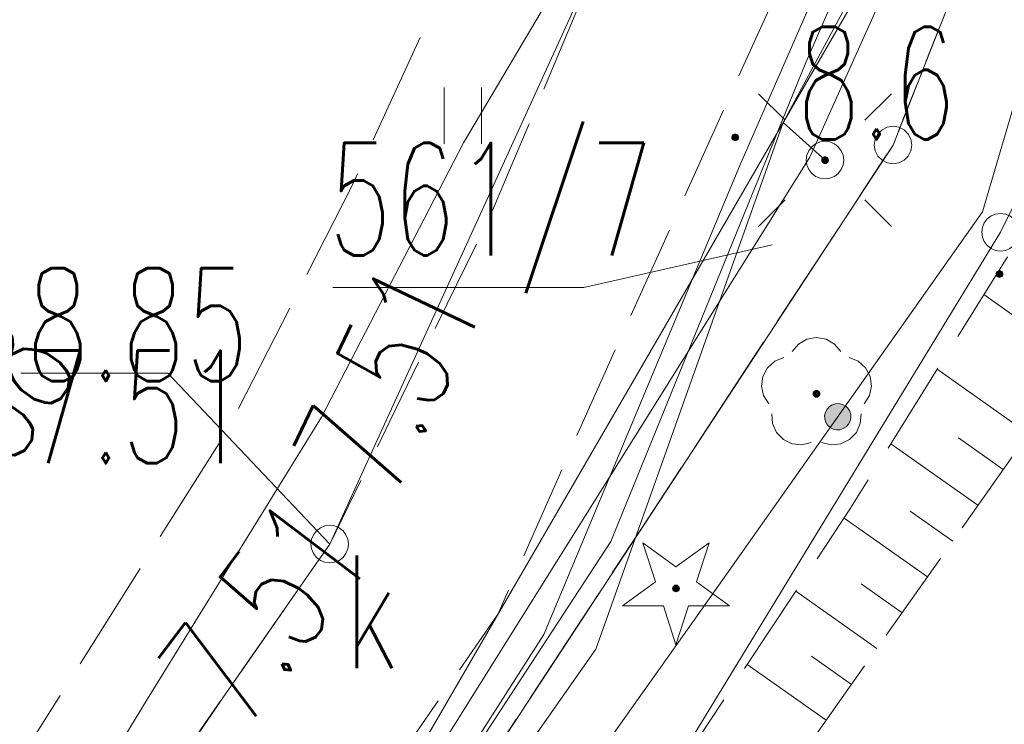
# Model space of a CAD drawing. Header units: millimetres. Extents: x -367306 to 168495, y -187323 to 82034.
# Tile 57 of 170: x 47214 to 60323, y -146191 to -136815. Entities that reach past the tile are written whole.
import ezdxf

# ---------------------------------------------------------------- set-up
doc = ezdxf.new("R2010")
doc.units = ezdxf.units.MM
doc.header["$MEASUREMENT"] = 0
for name, pattern in [('L_0_03', [1000, 500, -500]), ('L_0_05', [1750, 1250, -500]), ('L_0_06', [2000, 1500, -500])]:
    doc.linetypes.add(name, pattern=pattern)
for name, color, linetype, lineweight in [('Nowe_EGDE_Nr_pióra__8', 7, 'Continuous', 13), ('Nowe_EGDE_Nr_pióra__9', 7, 'Continuous', 13), ('Nowe_EGDE_O_Nr_pióra__8', 7, 'Continuous', 13), ('Nowe_EGDE_O_Nr_pióra__9', 7, 'Continuous', 13), ('Nowe_EGKK_Nr_pióra__8', 7, 'Continuous', 13), ('Nowe_EGKK_Nr_pióra__9', 7, 'Continuous', 13), ('Nowe_EGPG_Nr_pióra__8', 7, 'Continuous', 13), ('Nowe_EGPG_Nr_pióra__9', 7, 'Continuous', 13), ('Nowe_EGUG_Nr_pióra__8', 7, 'Continuous', 13), ('Nowe_EGUG_Nr_pióra__9', 7, 'Continuous', 13), ('Nowe_GUPPRZ_O_Nr_pióra__8', 7, 'Continuous', 13), ('Nowe_GUPPRZ_O_Nr_pióra__9', 7, 'Continuous', 13), ('Nowe_OTKC_Nr_pióra__8', 7, 'Continuous', 13), ('Nowe_OTKC_Nr_pióra__9', 7, 'Continuous', 13), ('Nowe_OTKJ_Nr_pióra__8', 7, 'Continuous', 13), ('Nowe_OTKJ_Nr_pióra__9', 7, 'Continuous', 13), ('Nowe_OTOO_Nr_pióra__7', 7, 'Continuous', 13), ('Nowe_OTOO_Nr_pióra__8', 7, 'Continuous', 13), ('Nowe_OTOO_Nr_pióra__9', 7, 'Continuous', 13), ('Nowe_OTRK_Nr_pióra__8', 7, 'Continuous', 13), ('Nowe_OTRK_Nr_pióra__9', 7, 'Continuous', 13), ('Nowe_OTRN_Nr_pióra__7', 7, 'Continuous', 13), ('Nowe_OTRN_Nr_pióra__8', 7, 'Continuous', 13), ('Nowe_OTRN_Nr_pióra__9', 7, 'Continuous', 13), ('Nowe_OTRN_O_Nr_pióra__8', 7, 'Continuous', 13), ('Nowe_OTRS_O_Nr_pióra__8', 7, 'Continuous', 13), ('Nowe_OTZG_Nr_pióra__8', 7, 'Continuous', 13), ('Nowe_OTZG_Nr_pióra__9', 7, 'Continuous', 13), ('Nowe_OTZL_Nr_pióra__8', 7, 'Continuous', 13), ('Nowe_OTZL_Nr_pióra__9', 7, 'Continuous', 13), ('Nowe_OTZT_Nr_pióra__8', 7, 'Continuous', 13), ('Nowe_OTZT_Nr_pióra__9', 7, 'Continuous', 13), ('Nowe_SUEO_Nr_pióra__7', 7, 'Continuous', 13), ('Nowe_SUEO_Nr_pióra__8', 7, 'Continuous', 13), ('Nowe_SUEO_Nr_pióra__9', 7, 'Continuous', 13), ('Nowe_SUEP_Nr_pióra__8', 7, 'Continuous', 13), ('Nowe_SUEP_Nr_pióra__9', 7, 'Continuous', 13), ('Nowe_SUKP_Nr_pióra__8', 7, 'Continuous', 13), ('Nowe_SUKP_Nr_pióra__9', 7, 'Continuous', 13), ('Nowe_SUKS_Nr_pióra__8', 7, 'Continuous', 13), ('Nowe_SUKS_Nr_pióra__9', 7, 'Continuous', 13), ('Nowe_SUKS_O_Nr_pióra__8', 7, 'Continuous', 13), ('Nowe_SUTP_Nr_pióra__8', 7, 'Continuous', 13), ('Nowe_SUTP_Nr_pióra__9', 7, 'Continuous', 13), ('Nowe_SUWP_Nr_pióra__8', 7, 'Continuous', 13), ('Nowe_SUWP_Nr_pióra__9', 7, 'Continuous', 13)]:
    doc.layers.add(name, color=color, linetype=linetype, lineweight=lineweight)
doc.layers.add('Nowe_OTZG_Nr_pióra__94', color=7, linetype='Continuous', lineweight=13, true_color=0xe4ad2c)
doc.layers.add('Nowe_OTZL_Nr_pióra__94', color=7, linetype='Continuous', lineweight=13, true_color=0xe4ad2c)
doc.styles.add('STYL_AUTOMATYCZNY_3', font='Simplex.shx')

msp = doc.modelspace()

# ---------------------------------------------------------------- hatches: boundary and pattern name
at = {"layer": 'Nowe_OTOO_Nr_pióra__7', "linetype": 'Continuous', "lineweight": 13}
msp.add_hatch(color=7, dxfattribs=at).paths.add_polyline_path([(58206.1, -141955.1), (58165.7, -141933.8), (58121.1, -141923.7), (58075.5, -141925.5), (58031.8, -141939.1), (57993.2, -141963.4), (57962.2, -141997), (57940.9, -142037.4), (57930.8, -142082), (57932.6, -142127.6), (57946.1, -142171.2), (57970.5, -142209.9), (58004.1, -142240.9), (58044.5, -142262.2), (58089, -142272.3), (58134.7, -142270.5), (58178.3, -142256.9), (58217, -142232.6), (58248, -142199), (58269.3, -142158.6), (58279.3, -142114), (58277.6, -142068.4), (58264, -142024.8), (58239.6, -141986.1)])
msp.add_hatch(color=7, dxfattribs=at).paths.add_polyline_path([(58206.1, -141955.1), (58165.7, -141933.8), (58121.1, -141923.7), (58075.5, -141925.5), (58031.8, -141939.1), (57993.2, -141963.4), (57962.2, -141997), (57940.9, -142037.4), (57930.8, -142082), (57932.6, -142127.6), (57946.1, -142171.2), (57970.5, -142209.9), (58004.1, -142240.9), (58044.5, -142262.2), (58089, -142272.3), (58134.7, -142270.5), (58178.3, -142256.9), (58217, -142232.6), (58248, -142199), (58269.3, -142158.6), (58279.3, -142114), (58277.6, -142068.4), (58264, -142024.8), (58239.6, -141986.1)])
at = {"layer": 'Nowe_OTRN_Nr_pióra__7', "linetype": 'Continuous', "lineweight": 13}
for points in [[(56694.6, -138380.7), (56696.1, -138392.4), (56700.6, -138403.2), (56707.8, -138412.6), (56717.1, -138419.7), (56728, -138424.2), (56739.6, -138425.7), (56751.3, -138424.2), (56762.1, -138419.7), (56771.4, -138412.6), (56778.6, -138403.2), (56783.1, -138392.4), (56784.6, -138380.7), (56783.1, -138369.1), (56778.6, -138358.2), (56771.4, -138348.9), (56762.1, -138341.8), (56751.3, -138337.3), (56739.6, -138335.7), (56728, -138337.3), (56717.1, -138341.8), (56707.8, -138348.9), (56700.6, -138358.2), (56696.1, -138369.1)], [(60214, -140199.3), (60215.5, -140210.9), (60220, -140221.8), (60227.2, -140231.1), (60236.5, -140238.2), (60247.3, -140242.7), (60259, -140244.3), (60270.6, -140242.7), (60281.5, -140238.2), (60290.8, -140231.1), (60297.9, -140221.8), (60302.4, -140210.9), (60304, -140199.3), (60302.4, -140187.6), (60297.9, -140176.8), (60290.8, -140167.4), (60281.5, -140160.3), (60270.6, -140155.8), (60259, -140154.3), (60247.3, -140155.8), (60236.5, -140160.3), (60227.2, -140167.4), (60220, -140176.8), (60215.5, -140187.6)]]:
    msp.add_hatch(color=7, dxfattribs=at).paths.add_polyline_path(points)
at = {"layer": 'Nowe_OTZG_Nr_pióra__94', "linetype": 'Continuous', "lineweight": 13, "true_color": 0xe4ad2c}
msp.add_hatch(color=42, dxfattribs=at).paths.add_polyline_path([(55951.6, -144428), (55965.5, -144425.8), (55978.1, -144419.4), (55988, -144409.5), (55994.4, -144396.9), (55996.6, -144383), (55994.4, -144369.1), (55988, -144356.6), (55978.1, -144346.6), (55965.5, -144340.2), (55951.6, -144338), (55937.7, -144340.2), (55925.2, -144346.6), (55915.2, -144356.6), (55908.8, -144369.1), (55906.6, -144383), (55908.8, -144396.9), (55915.2, -144409.5), (55925.2, -144419.4), (55937.7, -144425.8)])
at = {"layer": 'Nowe_OTZL_Nr_pióra__94', "linetype": 'Continuous', "lineweight": 13, "true_color": 0xe4ad2c}
msp.add_hatch(color=42, dxfattribs=at).paths.add_polyline_path([(57821.6, -141838), (57835.5, -141835.8), (57848.1, -141829.4), (57858, -141819.5), (57864.4, -141806.9), (57866.6, -141793), (57864.4, -141779.1), (57858, -141766.6), (57848.1, -141756.6), (57835.5, -141750.2), (57821.6, -141748), (57807.7, -141750.2), (57795.2, -141756.6), (57785.2, -141766.6), (57778.8, -141779.1), (57776.6, -141793), (57778.8, -141806.9), (57785.2, -141819.5), (57795.2, -141829.4), (57807.7, -141835.8)])
at = {"layer": 'Nowe_SUEO_Nr_pióra__7', "linetype": 'Continuous', "lineweight": 13}
msp.add_hatch(color=7, dxfattribs=at).paths.add_polyline_path([(57934.8, -138638.2), (57922.4, -138640.3), (57911.4, -138645.4), (57901.1, -138654.6), (57894.6, -138665.3), (57891.4, -138676.7), (57891.3, -138689.1), (57894, -138699.7), (57899, -138709), (57906.3, -138717.1), (57915.4, -138723.3), (57926.1, -138727.1), (57937.9, -138728.2), (57949.7, -138726), (57960.7, -138720.7), (57969.3, -138713.3), (57976.4, -138702.7), (57980.2, -138691), (57980.9, -138682.1), (57979, -138670.3), (57974, -138659.3), (57966, -138649.7), (57957.2, -138643.6), (57947.8, -138639.8)])

# ---------------------------------------------------------------- linework, layer by layer
at = {"layer": 'Nowe_EGDE_Nr_pióra__8', "color": 7, "linetype": 'Continuous', "lineweight": 13}
msp.add_line((58841.6, -138483), (58841.7, -138483), dxfattribs=at)
msp.add_line((58841.6, -138483), (58841.7, -138483), dxfattribs=at)
at = {"layer": 'Nowe_EGDE_Nr_pióra__9', "color": 7, "linetype": 'Continuous', "lineweight": 13, "flags": 128}
for points in [[(77721.6, -12313), (70921.6, -40873), (55981.6, -97123), (43551.6, -131243), (31321.6, -148073), (19561.6, -164263), (7973.4, -180602.1), (26296.8, -183770.5), (44701.6, -160023), (62321.6, -129663), (70431.6, -103153), (75611.6, -82253)], [(62321.6, -129663), (58841.6, -138483)], [(58841.6, -138483), (44701.6, -160023)]]:
    msp.add_lwpolyline(points, dxfattribs=at)
msp.add_lwpolyline([(44701.6, -160023), (58841.6, -138483), (62321.6, -129663)], close=True, dxfattribs=at)
at = {"layer": 'Nowe_EGDE_O_Nr_pióra__8', "color": 7, "linetype": 'Continuous', "lineweight": 13}
for p, q in [((57231.6, -139812.7), (57231.7, -139812.7)), ((51384.4, -140379.6), (51384.5, -140379.6)), ((54724.4, -140379.6), (54724.5, -140379.6))]:
    msp.add_line(p, q, dxfattribs=at)
at = {"layer": 'Nowe_EGDE_O_Nr_pióra__9', "color": 7, "linetype": 'Continuous', "lineweight": 13, "flags": 128}
msp.add_lwpolyline([(57231.6, -139812.7), (54724.4, -140379.6), (51384.4, -140379.6)], dxfattribs=at)
at = {"layer": 'Nowe_EGKK_Nr_pióra__8', "color": 7, "linetype": 'Continuous', "lineweight": 13}
msp.add_line((58841.6, -138483), (58841.7, -138483), dxfattribs=at)
at = {"layer": 'Nowe_EGKK_Nr_pióra__9', "color": 7, "linetype": 'L_0_06', "lineweight": 13, "flags": 128}
msp.add_lwpolyline([(52511.6, -174923), (50671.6, -166353), (54331.6, -162483), (64511.6, -162103), (84903, -159203.5), (88211.6, -148933), (97734.1, -113783.7), (95031.6, -113133), (83261.6, -152653), (80731.6, -152183), (88313.3, -123174.4), (66349.4, -116497.1), (62321.6, -129663), (58841.6, -138483), (44701.6, -160023), (40791.3, -165068.4)], close=True, dxfattribs=at)
at = {"layer": 'Nowe_EGPG_Nr_pióra__8', "color": 7, "linetype": 'Continuous', "lineweight": 13}
for p, q in [((58694.7, -138280.8), (58694.7, -138280.8)), ((58764.4, -138245.3), (58764.4, -138245.3)), ((58841.6, -138233), (58841.7, -138233)), ((58918.9, -138245.3), (58918.9, -138245.3)), ((58988.6, -138280.8), (58988.6, -138280.8)), ((58603.9, -138405.8), (58603.9, -138405.8)), ((58639.4, -138336.1), (58639.4, -138336.1)), ((59043.9, -138336.1), (59043.9, -138336.1)), ((59079.4, -138405.8), (59079.4, -138405.8)), ((58591.6, -138483), (58591.7, -138483)), ((59091.6, -138483), (59091.7, -138483)), ((58603.9, -138560.3), (58603.9, -138560.3)), ((58639.4, -138630), (58639.4, -138630)), ((58694.7, -138685.3), (58694.7, -138685.3)), ((58988.6, -138685.3), (58988.6, -138685.3)), ((59043.9, -138630), (59043.9, -138630)), ((59079.4, -138560.3), (59079.4, -138560.3)), ((58764.4, -138720.8), (58764.4, -138720.8)), ((58841.6, -138733), (58841.7, -138733)), ((58918.9, -138720.8), (58918.9, -138720.8))]:
    msp.add_line(p, q, dxfattribs=at)
at = {"layer": 'Nowe_EGPG_Nr_pióra__9', "color": 7, "linetype": 'Continuous', "lineweight": 13, "flags": 128}
msp.add_lwpolyline([(58841.6, -138233), (58918.9, -138245.3), (58988.6, -138280.8), (59043.9, -138336.1), (59079.4, -138405.8), (59091.6, -138483), (59079.4, -138560.3), (59043.9, -138630), (58988.6, -138685.3), (58918.9, -138720.8), (58841.6, -138733), (58764.4, -138720.8), (58694.7, -138685.3), (58639.4, -138630), (58603.9, -138560.3), (58591.6, -138483), (58603.9, -138405.8), (58639.4, -138336.1), (58694.7, -138280.8), (58764.4, -138245.3)], close=True, dxfattribs=at)
at = {"layer": 'Nowe_EGUG_Nr_pióra__8', "color": 7, "linetype": 'Continuous', "lineweight": 13}
msp.add_line((58841.6, -138483), (58841.7, -138483), dxfattribs=at)
msp.add_line((58841.6, -138483), (58841.7, -138483), dxfattribs=at)
at = {"layer": 'Nowe_EGUG_Nr_pióra__9', "color": 7, "linetype": 'L_0_03', "lineweight": 13, "flags": 128}
for points in [[(26296.8, -183770.5), (29734.3, -179335.1), (40791.3, -165068.4), (44701.6, -160023), (58841.6, -138483), (62321.6, -129663), (66349.4, -116497.1), (70431.6, -103153), (75611.6, -82253), (77011.8, -79633.1), (78213.7, -77384.1), (78871.6, -76153), (79381.6, -73863), (80541.6, -68573), (84031.6, -52933), (88551.6, -30943), (83581.6, -29593), (82851.6, -26523), (83531.6, -22883), (87021.6, -12263), (87781.6, -9943), (92201.6, 2177), (95191.6, 10357), (105121.6, 30727), (70471.6, 39997), (75171.6, 3647), (76491.6, -4103), (77721.6, -12313), (70921.6, -40873), (55981.6, -97123), (55719.6, -97842.3), (43551.6, -131243), (31321.6, -148073), (25687.3, -155829.8), (19561.6, -164263), (7973.4, -180602.1)], [(52511.6, -174923), (50671.6, -166353), (54331.6, -162483), (64511.6, -162103), (84903, -159203.5), (88211.6, -148933), (97734.1, -113783.7), (95031.6, -113133), (83261.6, -152653), (80731.6, -152183), (88313.3, -123174.4), (66349.4, -116497.1), (62321.6, -129663), (58841.6, -138483), (44701.6, -160023), (40791.3, -165068.4)]]:
    msp.add_lwpolyline(points, close=True, dxfattribs=at)
at = {"layer": 'Nowe_GUPPRZ_O_Nr_pióra__8', "color": 7, "linetype": 'Continuous', "lineweight": 13}
for p, q in [((47227.4, -141517.5), (47227.4, -141517.5)), ((49187.4, -141517.5), (49187.4, -141517.5)), ((51341.6, -143793), (51341.7, -143793))]:
    msp.add_line(p, q, dxfattribs=at)
at = {"layer": 'Nowe_GUPPRZ_O_Nr_pióra__9', "color": 7, "linetype": 'Continuous', "lineweight": 13, "flags": 128}
msp.add_lwpolyline([(51341.6, -143793), (49187.4, -141517.5), (47227.4, -141517.5)], dxfattribs=at)
at = {"layer": 'Nowe_OTKC_Nr_pióra__8', "color": 7, "linetype": 'Continuous', "lineweight": 13}
for p, q in [((53771.2, -138732.7), (53771.2, -138732.7)), ((53486.9, -139407.2), (53487, -139407.2)), ((52906.4, -140593.9), (52906.5, -140593.9)), ((54835.5, -141889.8), (54835.6, -141889.8)), ((52142.4, -142155.9), (52142.4, -142155.9)), ((51341.6, -143793), (51341.7, -143793)), ((53583.5, -144719.2), (53583.5, -144719.2))]:
    msp.add_line(p, q, dxfattribs=at)
at = {"layer": 'Nowe_OTKC_Nr_pióra__9', "color": 7, "linetype": 'L_0_05', "lineweight": 13, "flags": 128}
for points in [[(83531.6, -22883), (88452.7, -24583.8), (86882.6, -29372.4), (83678.1, -28740), (83581.6, -29593), (88551.6, -30943), (87475.4, -36179), (82778.1, -35324.8), (82187, -36012.2), (80952.7, -52108.3), (80881.7, -53033.6), (81110, -54091.4), (83594.8, -54890.6), (82659.7, -59081), (79603.1, -59046.4), (76766.2, -72509.6), (76073, -75767.4), (76377.1, -76589.3), (76357, -78920.9), (75161.1, -83038), (74530.7, -82995), (74201.2, -83030.8), (73979.1, -83252.9), (73102, -86849.4), (69069.6, -102010.7), (65900, -112791.7), (66805.6, -113330.8), (64685.4, -120046.5), (63862.7, -120010.7), (59922.4, -130330.7), (58359.6, -134082.1), (54835.5, -141889.8), (53583.5, -144719.2), (48939.8, -151448.3), (44926.9, -157486.2), (40489.9, -163749.4), (35382, -170727.8), (32875.1, -174285.4), (34304.8, -175260.1), (33682.2, -176249.5), (31478.9, -179397.9), (29593.7, -178484), (25968.3, -183713.7)], [(29691.4, -171973.5), (31211.5, -172814.9), (51341.6, -143793), (52142.4, -142155.9), (52906.4, -140593.9), (53486.9, -139407.2), (53771.2, -138732.7), (54607.8, -136747.3), (56471, -132326.2), (60342.8, -123030.6), (61478.3, -120208.2), (61548.6, -120033.3), (61230, -118999.7), (59763.9, -118137.3)]]:
    msp.add_lwpolyline(points, dxfattribs=at)
at = {"layer": 'Nowe_OTKJ_Nr_pióra__8', "color": 7, "linetype": 'Continuous', "lineweight": 13}
for p, q in [((51641.5, -139022.6), (51641.5, -139022.6)), ((49972.2, -142287.6), (49972.2, -142287.6))]:
    msp.add_line(p, q, dxfattribs=at)
at = {"layer": 'Nowe_OTKJ_Nr_pióra__9', "color": 7, "linetype": 'L_0_06', "lineweight": 13, "flags": 128}
msp.add_lwpolyline([(21472.8, -182936.3), (26882.7, -175776), (28540.7, -173581.5), (29691.4, -171973.5), (37465.7, -161109.1), (46145.3, -148356.4), (49972.2, -142287.6), (51641.5, -139022.6), (53138.9, -135757.7), (54527.5, -132715.9), (57342.3, -125022.1), (59763.9, -118137.3), (62318.9, -110873.1), (64720.1, -102390.1), (67644.1, -92101.9), (70126.7, -83617.2), (71230.4, -82306.4), (71874.3, -82536.4), (72338.2, -77200.1), (72304.6, -73825.8), (73717.2, -67166.3), (75064.8, -60878), (76317.6, -57755.4), (77397.9, -53052), (77381.6, -52943), (77241.6, -52403), (78911.6, -42093), (79431.6, -38873), (80221.6, -34063), (81181.6, -27813), (82081.6, -22403), (82421.6, -20413), (82891.6, -18473), (83461.6, -16453), (84951.6, -11803), (87421.6, -4163), (88041.6, -2283), (88671.6, -343), (89391.6, 1647), (92221.6, 8227), (93441.6, 10997), (94021.6, 12247), (97931.6, 20357), (100791.6, 26227), (101921.6, 28457), (103521.6, 31152.6), (96697.7, 32981.9), (95391.6, 30567), (93491.6, 27337), (90361.6, 21997), (89811.6, 21167), (89081.6, 20527), (88161.6, 20167), (87161.6, 20187), (86281.6, 20637), (85621.6, 21407), (85231.6, 22277), (85021.6, 23177), (84401.6, 27727), (83761.6, 32287), (83361.6, 35117), (83368.6, 36520.8), (82801.7, 36698.3), (75439, 38653.3), (75901.6, 36127), (76431.6, 32237), (76931.6, 28187), (78631.6, 15207), (78671.6, 13957), (78451.6, 6997), (78251.6, 2937), (77991.6, 1957), (77531.6, 1027), (77141.6, -3223), (77561.6, -4543), (77401.6, -6673), (76791.6, -11613), (75671.6, -19553), (74091.6, -29323), (72161.6, -41063), (70331.6, -51773), (67307.1, -65408.9), (64955.9, -76300.2), (60888.5, -93538.3), (58023.6, -105195.3), (54440.5, -115996.9), (49439.1, -128605.1), (44882, -139357.8), (42612.1, -143016.9), (35958.2, -152858.9), (27306.8, -165115.4), (15023.6, -181821.2)], close=True, dxfattribs=at)
at = {"layer": 'Nowe_OTOO_Nr_pióra__8', "color": 7, "linetype": 'Continuous', "lineweight": 13}
for p, q in [((60031.2, -139373.5), (60031.2, -139373.5)), ((57993.2, -141963.4), (57993.2, -141963.4)), ((57993.2, -141963.4), (57993.2, -141963.4)), ((58031.8, -141939.1), (58031.9, -141939.1)), ((58031.8, -141939.1), (58031.9, -141939.1)), ((58075.5, -141925.5), (58075.5, -141925.5)), ((58075.5, -141925.5), (58075.5, -141925.5)), ((58121.1, -141923.7), (58121.2, -141923.7)), ((58121.1, -141923.7), (58121.2, -141923.7)), ((58165.7, -141933.8), (58165.7, -141933.8)), ((58165.7, -141933.8), (58165.7, -141933.8)), ((58206.1, -141955.1), (58206.2, -141955.1)), ((58206.1, -141955.1), (58206.2, -141955.1)), ((57930.8, -142082), (57930.9, -142082)), ((57930.8, -142082), (57930.9, -142082)), ((57940.9, -142037.4), (57941, -142037.4)), ((57940.9, -142037.4), (57941, -142037.4)), ((57962.2, -141997), (57962.2, -141997)), ((57962.2, -141997), (57962.2, -141997)), ((58239.6, -141986.1), (58239.7, -141986.1)), ((58239.6, -141986.1), (58239.7, -141986.1)), ((58264, -142024.8), (58264.1, -142024.8)), ((58264, -142024.8), (58264.1, -142024.8)), ((58277.6, -142068.4), (58277.6, -142068.4)), ((58277.6, -142068.4), (58277.6, -142068.4)), ((57932.6, -142127.6), (57932.7, -142127.6)), ((57932.6, -142127.6), (57932.7, -142127.6)), ((57946.1, -142171.2), (57946.2, -142171.2)), ((57946.1, -142171.2), (57946.2, -142171.2)), ((57970.5, -142209.9), (57970.6, -142209.9)), ((57970.5, -142209.9), (57970.6, -142209.9)), ((58248, -142199), (58248, -142199)), ((58248, -142199), (58248, -142199)), ((58269.3, -142158.6), (58269.3, -142158.6)), ((58269.3, -142158.6), (58269.3, -142158.6)), ((58279.3, -142114), (58279.4, -142114)), ((58279.3, -142114), (58279.4, -142114)), ((58004.1, -142240.9), (58004.1, -142240.9)), ((58004.1, -142240.9), (58004.1, -142240.9)), ((58044.5, -142262.2), (58044.5, -142262.2)), ((58044.5, -142262.2), (58044.5, -142262.2)), ((58089, -142272.3), (58089.1, -142272.3)), ((58089, -142272.3), (58089.1, -142272.3)), ((58134.7, -142270.5), (58134.7, -142270.5)), ((58134.7, -142270.5), (58134.7, -142270.5)), ((58178.3, -142256.9), (58178.4, -142256.9)), ((58178.3, -142256.9), (58178.4, -142256.9)), ((58217, -142232.6), (58217, -142232.6)), ((58217, -142232.6), (58217, -142232.6)), ((56179, -144822.5), (56179, -144822.5))]:
    msp.add_line(p, q, dxfattribs=at)
at = {"layer": 'Nowe_OTOO_Nr_pióra__9', "color": 7, "linetype": 'Continuous', "lineweight": 13, "flags": 128}
msp.add_lwpolyline([(66675.4, -119030.4), (65631.7, -120600.1), (63512.5, -127558.7), (60031.2, -139373.5), (56179, -144822.5), (51407.1, -151544.6), (46719.1, -158067.7), (43047.9, -163276.2), (40265.5, -167023.3), (38364.1, -169583.8)], dxfattribs=at)
msp.add_lwpolyline([(58206.1, -141955.1), (58165.7, -141933.8), (58121.1, -141923.7), (58075.5, -141925.5), (58031.8, -141939.1), (57993.2, -141963.4), (57962.2, -141997), (57940.9, -142037.4), (57930.8, -142082), (57932.6, -142127.6), (57946.1, -142171.2), (57970.5, -142209.9), (58004.1, -142240.9), (58044.5, -142262.2), (58089, -142272.3), (58134.7, -142270.5), (58178.3, -142256.9), (58217, -142232.6), (58248, -142199), (58269.3, -142158.6), (58279.3, -142114), (58277.6, -142068.4), (58264, -142024.8), (58239.6, -141986.1)], close=True, dxfattribs=at)
msp.add_lwpolyline([(58206.1, -141955.1), (58165.7, -141933.8), (58121.1, -141923.7), (58075.5, -141925.5), (58031.8, -141939.1), (57993.2, -141963.4), (57962.2, -141997), (57940.9, -142037.4), (57930.8, -142082), (57932.6, -142127.6), (57946.1, -142171.2), (57970.5, -142209.9), (58004.1, -142240.9), (58044.5, -142262.2), (58089, -142272.3), (58134.7, -142270.5), (58178.3, -142256.9), (58217, -142232.6), (58248, -142199), (58269.3, -142158.6), (58279.3, -142114), (58277.6, -142068.4), (58264, -142024.8), (58239.6, -141986.1)], close=True, dxfattribs=at)
at = {"layer": 'Nowe_OTRK_Nr_pióra__8', "color": 7, "linetype": 'Continuous', "lineweight": 13}
for p, q in [((60049, -140473), (60049, -140473)), ((59430.4, -141465), (59430.5, -141465)), ((58811.9, -142456.9), (58811.9, -142456.9)), ((59714.9, -142380.5), (59715, -142380.5)), ((60308.7, -142800.1), (60308.8, -142800.1)), ((58267.2, -143330.3), (58267.3, -143330.3)), ((59068.9, -143353), (59069, -143353)), ((59972, -143276.6), (59972, -143276.6)), ((58190.2, -143446.6), (58190.2, -143446.6)), ((59635.2, -143753.2), (59635.3, -143753.2)), ((58414.8, -144319.8), (58414.8, -144319.8)), ((59298.5, -144229.7), (59298.5, -144229.7)), ((57545.4, -144420), (57545.4, -144420)), ((58961.7, -144706.3), (58961.8, -144706.3)), ((58625, -145182.9), (58625, -145182.9)), ((57755.6, -145283), (57755.6, -145283)), ((56900.5, -145393.3), (56900.6, -145393.3)), ((58288.2, -145659.4), (58288.3, -145659.4)), ((57951.5, -146136), (57951.5, -146136))]:
    msp.add_line(p, q, dxfattribs=at)
at = {"layer": 'Nowe_OTRK_Nr_pióra__9', "color": 7, "linetype": 'L_0_05', "lineweight": 13, "flags": 128}
msp.add_lwpolyline([(46433.3, -164061.2), (47553, -161462.3), (47967.7, -160563.8), (51050.4, -156250.8), (56470.1, -148232.4), (62013.1, -140388.1), (62334.2, -139009.8), (63187.4, -137675.7), (64199.4, -132275.8), (61559.2, -137905.9), (60401.7, -139907.4), (58267.2, -143330.3), (55141, -148049.3), (50761.8, -154345.5), (47842.3, -158383.8), (46630.3, -160136.9)], close=True, dxfattribs=at)
at = {"layer": 'Nowe_OTRK_Nr_pióra__9', "color": 7, "linetype": 'Continuous', "lineweight": 13, "flags": 128}
for points in [[(61318.9, -141370.4), (60049, -140473)], [(60645.5, -142323.5), (59430.4, -141465)], [(59972, -143276.6), (58811.9, -142456.9)], [(60308.7, -142800.1), (59714.9, -142380.5)], [(59635.2, -143753.2), (59068.9, -143353)], [(59298.5, -144229.7), (58190.2, -143446.6)], [(58961.7, -144706.3), (58414.8, -144319.8)], [(58625, -145182.9), (57545.4, -144420)], [(58288.2, -145659.4), (57755.6, -145283)], [(57951.5, -146136), (56900.5, -145393.3)]]:
    msp.add_lwpolyline(points, dxfattribs=at)
at = {"layer": 'Nowe_OTRN_Nr_pióra__8', "color": 7, "linetype": 'Continuous', "lineweight": 13}
for p, q in [((56694.6, -138380.7), (56694.7, -138380.7)), ((56696.1, -138369.1), (56696.2, -138369.1)), ((56696.1, -138392.4), (56696.2, -138392.4)), ((56700.6, -138358.2), (56700.7, -138358.2)), ((56700.6, -138403.2), (56700.7, -138403.2)), ((56707.8, -138348.9), (56707.8, -138348.9)), ((56707.8, -138412.6), (56707.8, -138412.6)), ((56717.1, -138341.8), (56717.2, -138341.8)), ((56717.1, -138419.7), (56717.2, -138419.7)), ((56728, -138337.3), (56728, -138337.3)), ((56728, -138424.2), (56728, -138424.2)), ((56739.6, -138335.7), (56739.7, -138335.7)), ((56739.6, -138425.7), (56739.7, -138425.7)), ((56751.3, -138337.3), (56751.3, -138337.3)), ((56751.3, -138424.2), (56751.3, -138424.2)), ((56762.1, -138341.8), (56762.2, -138341.8)), ((56762.1, -138419.7), (56762.2, -138419.7)), ((56771.4, -138348.9), (56771.5, -138348.9)), ((56771.4, -138412.6), (56771.5, -138412.6)), ((56778.6, -138358.2), (56778.6, -138358.2)), ((56778.6, -138403.2), (56778.6, -138403.2)), ((56783.1, -138369.1), (56783.1, -138369.1)), ((56783.1, -138392.4), (56783.1, -138392.4)), ((56784.6, -138380.7), (56784.7, -138380.7)), ((60214, -140199.3), (60214, -140199.3)), ((60215.5, -140187.6), (60215.6, -140187.6)), ((60215.5, -140210.9), (60215.6, -140210.9)), ((60220, -140176.8), (60220.1, -140176.8)), ((60220, -140221.8), (60220.1, -140221.8)), ((60227.2, -140167.4), (60227.2, -140167.4)), ((60227.2, -140231.1), (60227.2, -140231.1)), ((60236.5, -140160.3), (60236.5, -140160.3)), ((60236.5, -140238.2), (60236.5, -140238.2)), ((60247.3, -140155.8), (60247.4, -140155.8)), ((60247.3, -140242.7), (60247.4, -140242.7)), ((60259, -140154.3), (60259, -140154.3)), ((60259, -140244.3), (60259, -140244.3)), ((60270.6, -140155.8), (60270.7, -140155.8)), ((60270.6, -140242.7), (60270.7, -140242.7)), ((60281.5, -140160.3), (60281.5, -140160.3)), ((60281.5, -140238.2), (60281.5, -140238.2)), ((60290.8, -140167.4), (60290.8, -140167.4)), ((60290.8, -140231.1), (60290.8, -140231.1)), ((60297.9, -140176.8), (60298, -140176.8)), ((60297.9, -140221.8), (60298, -140221.8)), ((60302.4, -140187.6), (60302.5, -140187.6)), ((60302.4, -140210.9), (60302.5, -140210.9)), ((60304, -140199.3), (60304, -140199.3))]:
    msp.add_line(p, q, dxfattribs=at)
at = {"layer": 'Nowe_OTRN_Nr_pióra__9', "color": 7, "linetype": 'Continuous', "lineweight": 13, "flags": 128}
for points in [[(56694.6, -138380.7), (56696.1, -138392.4), (56700.6, -138403.2), (56707.8, -138412.6), (56717.1, -138419.7), (56728, -138424.2), (56739.6, -138425.7), (56751.3, -138424.2), (56762.1, -138419.7), (56771.4, -138412.6), (56778.6, -138403.2), (56783.1, -138392.4), (56784.6, -138380.7), (56783.1, -138369.1), (56778.6, -138358.2), (56771.4, -138348.9), (56762.1, -138341.8), (56751.3, -138337.3), (56739.6, -138335.7), (56728, -138337.3), (56717.1, -138341.8), (56707.8, -138348.9), (56700.6, -138358.2), (56696.1, -138369.1)], [(60214, -140199.3), (60215.5, -140210.9), (60220, -140221.8), (60227.2, -140231.1), (60236.5, -140238.2), (60247.3, -140242.7), (60259, -140244.3), (60270.6, -140242.7), (60281.5, -140238.2), (60290.8, -140231.1), (60297.9, -140221.8), (60302.4, -140210.9), (60304, -140199.3), (60302.4, -140187.6), (60297.9, -140176.8), (60290.8, -140167.4), (60281.5, -140160.3), (60270.6, -140155.8), (60259, -140154.3), (60247.3, -140155.8), (60236.5, -140160.3), (60227.2, -140167.4), (60220, -140176.8), (60215.5, -140187.6)]]:
    msp.add_lwpolyline(points, close=True, dxfattribs=at)
at = {"layer": 'Nowe_OTZG_Nr_pióra__8', "color": 7, "linetype": 'Continuous', "lineweight": 13}
for p, q in [((55510.8, -143776.2), (55510.8, -143776.2)), ((56392.5, -143776.2), (56392.5, -143776.2)), ((55951.6, -144096.5), (55951.7, -144096.5)), ((55679.1, -144294.5), (55679.2, -144294.5)), ((56224.1, -144294.5), (56224.1, -144294.5)), ((55906.6, -144383), (55906.7, -144383)), ((55908.8, -144369.1), (55908.9, -144369.1)), ((55908.8, -144396.9), (55908.9, -144396.9)), ((55915.2, -144356.6), (55915.3, -144356.6)), ((55915.2, -144409.5), (55915.3, -144409.5)), ((55925.2, -144346.6), (55925.2, -144346.6)), ((55925.2, -144419.4), (55925.2, -144419.4)), ((55937.7, -144340.2), (55937.8, -144340.2)), ((55937.7, -144425.8), (55937.8, -144425.8)), ((55951.6, -144338), (55951.7, -144338)), ((55951.6, -144428), (55951.7, -144428)), ((55965.5, -144340.2), (55965.6, -144340.2)), ((55965.5, -144425.8), (55965.6, -144425.8)), ((55978.1, -144346.6), (55978.1, -144346.6)), ((55978.1, -144419.4), (55978.1, -144419.4)), ((55988, -144356.6), (55988.1, -144356.6)), ((55988, -144409.5), (55988.1, -144409.5)), ((55994.4, -144369.1), (55994.5, -144369.1)), ((55994.4, -144396.9), (55994.5, -144396.9)), ((55996.6, -144383), (55996.7, -144383)), ((55238.3, -144614.8), (55238.3, -144614.8)), ((55783.2, -144614.8), (55783.3, -144614.8)), ((56120, -144614.8), (56120.1, -144614.8)), ((56665, -144614.8), (56665, -144614.8)), ((55951.6, -145133.1), (55951.7, -145133.1))]:
    msp.add_line(p, q, dxfattribs=at)
at = {"layer": 'Nowe_OTZG_Nr_pióra__9', "color": 7, "linetype": 'Continuous', "lineweight": 13, "flags": 128}
for points in [[(56224.1, -144294.5), (56665, -144614.8), (56120, -144614.8), (55951.6, -145133.1), (55783.2, -144614.8), (55238.3, -144614.8), (55679.1, -144294.5), (55510.8, -143776.2), (55951.6, -144096.5), (56392.5, -143776.2)], [(55951.6, -144428), (55965.5, -144425.8), (55978.1, -144419.4), (55988, -144409.5), (55994.4, -144396.9), (55996.6, -144383), (55994.4, -144369.1), (55988, -144356.6), (55978.1, -144346.6), (55965.5, -144340.2), (55951.6, -144338), (55937.7, -144340.2), (55925.2, -144346.6), (55915.2, -144356.6), (55908.8, -144369.1), (55906.6, -144383), (55908.8, -144396.9), (55915.2, -144409.5), (55925.2, -144419.4), (55937.7, -144425.8)]]:
    msp.add_lwpolyline(points, close=True, dxfattribs=at)
at = {"layer": 'Nowe_OTZL_Nr_pióra__8', "color": 7, "linetype": 'Continuous', "lineweight": 13}
for p, q in [((57821.6, -141043), (57821.7, -141043)), ((57581.1, -141130.3), (57581.1, -141130.3)), ((57693.7, -141065.5), (57693.7, -141065.5)), ((57949.6, -141065.5), (57949.6, -141065.5)), ((58062.2, -141130.3), (58062.2, -141130.3)), ((57497.3, -141229.7), (57497.4, -141229.7)), ((58145.9, -141229.7), (58145.9, -141229.7)), ((57265.7, -141359.5), (57265.8, -141359.5)), ((57386.1, -141310.5), (57386.1, -141310.5)), ((58257.2, -141310.5), (58257.2, -141310.5)), ((58377.5, -141359.5), (58377.6, -141359.5)), ((57108.3, -141561.3), (57108.4, -141561.3)), ((57169.3, -141446.5), (57169.3, -141446.5)), ((58474, -141446.5), (58474, -141446.5)), ((58534.9, -141561.3), (58535, -141561.3)), ((57090.2, -141689.9), (57090.2, -141689.9)), ((58553, -141689.9), (58553.1, -141689.9)), ((57117, -141817), (57117.1, -141817)), ((57776.6, -141793), (57776.7, -141793)), ((57778.8, -141779.1), (57778.9, -141779.1)), ((57778.8, -141806.9), (57778.9, -141806.9)), ((57785.2, -141766.6), (57785.3, -141766.6)), ((57785.2, -141819.5), (57785.3, -141819.5)), ((57795.2, -141756.6), (57795.2, -141756.6)), ((57795.2, -141829.4), (57795.2, -141829.4)), ((57807.7, -141750.2), (57807.8, -141750.2)), ((57821.6, -141748), (57821.7, -141748)), ((57835.5, -141750.2), (57835.6, -141750.2)), ((57848.1, -141756.6), (57848.1, -141756.6)), ((57848.1, -141829.4), (57848.1, -141829.4)), ((57858, -141766.6), (57858.1, -141766.6)), ((57858, -141819.5), (57858.1, -141819.5)), ((57864.4, -141779.1), (57864.5, -141779.1)), ((57864.4, -141806.9), (57864.5, -141806.9)), ((57866.6, -141793), (57866.7, -141793)), ((58526.2, -141817), (58526.3, -141817)), ((57185.7, -141927.3), (57185.7, -141927.3)), ((57807.7, -141835.8), (57807.8, -141835.8)), ((57821.6, -141838), (57821.7, -141838)), ((57835.5, -141835.8), (57835.6, -141835.8)), ((58457.6, -141927.3), (58457.6, -141927.3)), ((57228.2, -142058.2), (57228.2, -142058.2)), ((58415.1, -142058.2), (58415.1, -142058.2)), ((57237.5, -142187.7), (57237.5, -142187.7)), ((58405.7, -142187.7), (58405.8, -142187.7)), ((57290.5, -142306.4), (57290.5, -142306.4)), ((58352.7, -142306.4), (58352.8, -142306.4)), ((57380.8, -142399.8), (57380.8, -142399.8)), ((57497.5, -142456.8), (57497.6, -142456.8)), ((57626.7, -142470.5), (57626.8, -142470.5)), ((57752.8, -142439.4), (57752.9, -142439.4)), ((57890.4, -142439.4), (57890.4, -142439.4)), ((58016.5, -142470.5), (58016.6, -142470.5)), ((58145.7, -142456.8), (58145.8, -142456.8)), ((58262.5, -142399.8), (58262.5, -142399.8))]:
    msp.add_line(p, q, dxfattribs=at)
at = {"layer": 'Nowe_OTZL_Nr_pióra__9', "color": 7, "linetype": 'Continuous', "lineweight": 13, "flags": 128}
for points in [[(57497.3, -141229.7), (57581.1, -141130.3), (57693.7, -141065.5), (57821.6, -141043), (57949.6, -141065.5), (58062.2, -141130.3), (58145.9, -141229.7)], [(57185.7, -141927.3), (57117, -141817), (57090.2, -141689.9), (57108.3, -141561.3), (57169.3, -141446.5), (57265.7, -141359.5), (57386.1, -141310.5)], [(58257.2, -141310.5), (58377.5, -141359.5), (58474, -141446.5), (58534.9, -141561.3), (58553, -141689.9), (58526.2, -141817), (58457.6, -141927.3)], [(57752.8, -142439.4), (57626.7, -142470.5), (57497.5, -142456.8), (57380.8, -142399.8), (57290.5, -142306.4), (57237.5, -142187.7), (57228.2, -142058.2)], [(58415.1, -142058.2), (58405.7, -142187.7), (58352.7, -142306.4), (58262.5, -142399.8), (58145.7, -142456.8), (58016.5, -142470.5), (57890.4, -142439.4)]]:
    msp.add_lwpolyline(points, dxfattribs=at)
msp.add_lwpolyline([(57821.6, -141838), (57835.5, -141835.8), (57848.1, -141829.4), (57858, -141819.5), (57864.4, -141806.9), (57866.6, -141793), (57864.4, -141779.1), (57858, -141766.6), (57848.1, -141756.6), (57835.5, -141750.2), (57821.6, -141748), (57807.7, -141750.2), (57795.2, -141756.6), (57785.2, -141766.6), (57778.8, -141779.1), (57776.6, -141793), (57778.8, -141806.9), (57785.2, -141819.5), (57795.2, -141829.4), (57807.7, -141835.8)], close=True, dxfattribs=at)
at = {"layer": 'Nowe_OTZT_Nr_pióra__8', "color": 7, "linetype": 'Continuous', "lineweight": 13}
for p, q in [((52863.4, -137718.7), (52863.4, -137718.7)), ((53363.4, -137718.7), (53363.4, -137718.7)), ((52863.4, -138468.7), (52863.4, -138468.7)), ((53363.4, -138468.7), (53363.4, -138468.7)), ((53771.2, -138732.7), (53771.2, -138732.7)), ((53486.9, -139407.2), (53487, -139407.2)), ((52906.4, -140593.9), (52906.5, -140593.9)), ((52142.4, -142155.9), (52142.4, -142155.9)), ((51341.6, -143793), (51341.7, -143793))]:
    msp.add_line(p, q, dxfattribs=at)
at = {"layer": 'Nowe_OTZT_Nr_pióra__9', "color": 7, "linetype": 'L_0_05', "lineweight": 13, "flags": 128}
msp.add_lwpolyline([(29691.4, -171973.5), (31211.5, -172814.9), (49010.9, -147141.5), (51341.6, -143793), (52142.4, -142155.9), (52906.4, -140593.9), (53486.9, -139407.2), (53771.2, -138732.7), (54607.8, -136747.3), (56471, -132326.2), (59382.9, -125416.3), (60342.8, -123030.6), (61548.6, -120033.3), (61230, -118999.7), (59763.9, -118137.3)], dxfattribs=at)
at = {"layer": 'Nowe_OTZT_Nr_pióra__9', "color": 7, "linetype": 'Continuous', "lineweight": 13, "flags": 128}
for points in [[(52863.4, -137718.7), (52863.4, -138468.7)], [(53363.4, -138468.7), (53363.4, -137718.7)]]:
    msp.add_lwpolyline(points, dxfattribs=at)
at = {"layer": 'Nowe_SUEO_Nr_pióra__8', "color": 7, "linetype": 'Continuous', "lineweight": 13}
for p, q in [((57052, -137799.3), (57052.1, -137799.3)), ((58819.8, -137799.3), (58819.8, -137799.3)), ((57405.6, -138152.9), (57405.6, -138152.9)), ((58466.2, -138152.9), (58466.3, -138152.9)), ((57759.1, -138506.4), (57759.2, -138506.4)), ((57810.9, -138466.7), (57810.9, -138466.7)), ((57871.2, -138441.7), (57871.2, -138441.7)), ((57935.9, -138433.2), (57935.9, -138433.2)), ((58000.6, -138441.7), (58000.6, -138441.7)), ((58060.9, -138466.7), (58060.9, -138466.7)), ((58112.7, -138506.4), (58112.7, -138506.4)), ((57685.9, -138683.2), (57685.9, -138683.2)), ((57694.4, -138618.5), (57694.5, -138618.5)), ((57719.4, -138558.2), (57719.4, -138558.2)), ((57891.4, -138676.7), (57891.4, -138676.7)), ((57894.6, -138665.3), (57894.7, -138665.3)), ((57901.1, -138654.6), (57901.2, -138654.6)), ((57911.4, -138645.4), (57911.5, -138645.4)), ((57922.4, -138640.3), (57922.5, -138640.3)), ((57934.8, -138638.2), (57934.8, -138638.2)), ((57947.8, -138639.8), (57947.8, -138639.8)), ((57957.2, -138643.6), (57957.2, -138643.6)), ((57966, -138649.7), (57966, -138649.7)), ((57974, -138659.3), (57974.1, -138659.3)), ((57979, -138670.3), (57979.1, -138670.3)), ((57980.9, -138682.1), (57980.9, -138682.1)), ((58152.4, -138558.2), (58152.4, -138558.2)), ((58177.4, -138618.5), (58177.4, -138618.5)), ((58185.9, -138683.2), (58185.9, -138683.2)), ((57694.4, -138747.9), (57694.5, -138747.9)), ((57719.4, -138808.2), (57719.4, -138808.2)), ((57891.3, -138689.1), (57891.3, -138689.1)), ((57894, -138699.7), (57894.1, -138699.7)), ((57899, -138709), (57899.1, -138709)), ((57906.3, -138717.1), (57906.4, -138717.1)), ((57915.4, -138723.3), (57915.5, -138723.3)), ((57926.1, -138727.1), (57926.1, -138727.1)), ((57937.9, -138728.2), (57937.9, -138728.2)), ((57949.7, -138726), (57949.7, -138726)), ((57960.7, -138720.7), (57960.8, -138720.7)), ((57969.3, -138713.3), (57969.4, -138713.3)), ((57976.4, -138702.7), (57976.5, -138702.7)), ((57980.2, -138691), (57980.3, -138691)), ((58152.4, -138808.2), (58152.4, -138808.2)), ((58177.4, -138747.9), (58177.4, -138747.9)), ((57759.1, -138860), (57759.2, -138860)), ((57810.9, -138899.7), (57810.9, -138899.7)), ((57871.2, -138924.7), (57871.2, -138924.7)), ((57935.9, -138933.2), (57935.9, -138933.2)), ((58000.6, -138924.7), (58000.6, -138924.7)), ((58060.9, -138899.7), (58060.9, -138899.7)), ((58112.7, -138860), (58112.7, -138860)), ((57405.6, -139213.5), (57405.6, -139213.5)), ((58466.2, -139213.5), (58466.3, -139213.5)), ((57052, -139567.1), (57052.1, -139567.1)), ((58819.8, -139567.1), (58819.8, -139567.1))]:
    msp.add_line(p, q, dxfattribs=at)
at = {"layer": 'Nowe_SUEO_Nr_pióra__9', "color": 7, "linetype": 'Continuous', "lineweight": 13, "flags": 128}
for points in [[(57052, -137799.3), (57405.6, -138152.9)], [(58819.8, -137799.3), (58466.2, -138152.9)], [(57052, -139567.1), (57405.6, -139213.5)], [(58819.8, -139567.1), (58466.2, -139213.5)]]:
    msp.add_lwpolyline(points, dxfattribs=at)
for points in [[(57935.9, -138433.2), (58000.6, -138441.7), (58060.9, -138466.7), (58112.7, -138506.4), (58152.4, -138558.2), (58177.4, -138618.5), (58185.9, -138683.2), (58177.4, -138747.9), (58152.4, -138808.2), (58112.7, -138860), (58060.9, -138899.7), (58000.6, -138924.7), (57935.9, -138933.2), (57871.2, -138924.7), (57810.9, -138899.7), (57759.1, -138860), (57719.4, -138808.2), (57694.4, -138747.9), (57685.9, -138683.2), (57694.4, -138618.5), (57719.4, -138558.2), (57759.1, -138506.4), (57810.9, -138466.7), (57871.2, -138441.7)], [(57934.8, -138638.2), (57947.8, -138639.8), (57957.2, -138643.6), (57966, -138649.7), (57974, -138659.3), (57979, -138670.3), (57980.9, -138682.1), (57980.2, -138691), (57976.4, -138702.7), (57969.3, -138713.3), (57960.7, -138720.7), (57949.7, -138726), (57937.9, -138728.2), (57926.1, -138727.1), (57915.4, -138723.3), (57906.3, -138717.1), (57899, -138709), (57894, -138699.7), (57891.3, -138689.1), (57891.4, -138676.7), (57894.6, -138665.3), (57901.1, -138654.6), (57911.4, -138645.4), (57922.4, -138640.3)]]:
    msp.add_lwpolyline(points, close=True, dxfattribs=at)
at = {"layer": 'Nowe_SUEP_Nr_pióra__8', "color": 7, "linetype": 'Continuous', "lineweight": 13}
for p, q in [((57377.1, -138182.6), (57377.2, -138182.6)), ((57377.1, -138182.6), (57377.2, -138182.6)), ((57377.1, -138182.6), (57377.2, -138182.6)), ((57377.1, -138182.6), (57377.2, -138182.6)), ((57935.9, -138683.2), (57935.9, -138683.2)), ((57935.9, -138683.2), (57935.9, -138683.2)), ((54885.2, -145189.2), (54885.3, -145189.2)), ((54885.2, -145189.2), (54885.3, -145189.2))]:
    msp.add_line(p, q, dxfattribs=at)
at = {"layer": 'Nowe_SUEP_Nr_pióra__9', "color": 7, "linetype": 'Continuous', "lineweight": 13, "flags": 128}
for points in [[(72705.6, -91291.4), (70599.6, -99836.5), (69886.9, -104638.9), (68598.1, -108532.6), (67343.1, -112867.5), (65850, -118129.4), (63869.7, -123786.2), (62048.1, -128419.1), (60018.8, -133283), (57377.1, -138182.6), (54885.2, -145189.2), (52257.1, -148936.7), (47224.1, -156238.1), (41375.2, -164871.7), (35353.4, -172651.7), (30417, -178977.6), (29795.7, -179950.1), (27249.6, -183935.2)], [(72705.6, -91291.4), (70599.6, -99836.5), (69886.9, -104638.9), (68598.1, -108532.6), (67343.1, -112867.5), (65850, -118129.4), (63869.7, -123786.2), (62048.1, -128419.1), (60018.8, -133283), (57377.1, -138182.6), (54885.2, -145189.2), (52257.1, -148936.7), (47224.1, -156238.1), (41375.2, -164871.7), (35353.4, -172651.7), (30417, -178977.6), (29795.7, -179950.1), (27249.6, -183935.2)], [(57377.1, -138182.6), (57935.9, -138683.2)], [(57377.1, -138182.6), (57935.9, -138683.2)]]:
    msp.add_lwpolyline(points, dxfattribs=at)
at = {"layer": 'Nowe_SUKP_Nr_pióra__8', "color": 7, "linetype": 'Continuous', "lineweight": 13}
for p, q in [((60271.6, -139643), (60271.7, -139643)), ((51466.7, -143519), (51466.7, -143519)), ((51341.6, -143793), (51341.7, -143793)), ((51132.8, -144093.1), (51132.8, -144093.1))]:
    msp.add_line(p, q, dxfattribs=at)
at = {"layer": 'Nowe_SUKP_Nr_pióra__9', "color": 7, "linetype": 'Continuous', "lineweight": 13, "flags": 128}
for points in [[(26261.6, -179403), (27895.9, -177134.1), (34779.7, -167577.2), (34991.6, -167283), (35179.2, -167013.6), (51132.8, -144093.1), (51341.6, -143793), (51466.7, -143519), (61921.6, -120613), (67151.6, -111503), (67222.1, -111230), (73432.4, -87188.4), (73521.6, -86843), (78791.6, -64273)], [(73236.5, -105191.4), (65601.6, -128913), (60271.6, -139643), (37901.6, -176295.3)]]:
    msp.add_lwpolyline(points, dxfattribs=at)
at = {"layer": 'Nowe_SUKS_Nr_pióra__8', "color": 7, "linetype": 'Continuous', "lineweight": 13}
for p, q in [((60094.8, -139466.2), (60094.9, -139466.2)), ((60146.6, -139426.5), (60146.7, -139426.5)), ((60206.9, -139401.5), (60207, -139401.5)), ((60271.6, -139393), (60271.7, -139393)), ((60030.1, -139578.3), (60030.2, -139578.3)), ((60055.1, -139518), (60055.2, -139518)), ((60021.6, -139643), (60021.7, -139643)), ((60030.1, -139707.7), (60030.2, -139707.7)), ((60055.1, -139768), (60055.2, -139768)), ((60094.8, -139819.8), (60094.9, -139819.8)), ((60146.6, -139859.5), (60146.7, -139859.5)), ((60206.9, -139884.5), (60207, -139884.5)), ((60271.6, -139893), (60271.7, -139893)), ((51125.1, -143668), (51125.2, -143668)), ((51164.8, -143616.2), (51164.9, -143616.2)), ((51216.6, -143576.5), (51216.7, -143576.5)), ((51276.9, -143551.5), (51277, -143551.5)), ((51341.6, -143543), (51341.7, -143543)), ((51406.3, -143551.5), (51406.4, -143551.5)), ((51466.6, -143576.5), (51466.7, -143576.5)), ((51518.4, -143616.2), (51518.4, -143616.2)), ((51558.1, -143668), (51558.2, -143668)), ((51091.6, -143793), (51091.7, -143793)), ((51100.1, -143728.3), (51100.2, -143728.3)), ((51583.1, -143728.3), (51583.2, -143728.3)), ((51591.6, -143793), (51591.7, -143793)), ((51100.1, -143857.7), (51100.2, -143857.7)), ((51125.1, -143918), (51125.2, -143918)), ((51558.1, -143918), (51558.2, -143918)), ((51583.1, -143857.7), (51583.2, -143857.7)), ((51164.8, -143969.8), (51164.9, -143969.8)), ((51216.6, -144009.5), (51216.7, -144009.5)), ((51276.9, -144034.5), (51277, -144034.5)), ((51341.6, -144043), (51341.7, -144043)), ((51406.3, -144034.5), (51406.4, -144034.5)), ((51466.6, -144009.5), (51466.7, -144009.5)), ((51518.4, -143969.8), (51518.4, -143969.8))]:
    msp.add_line(p, q, dxfattribs=at)
at = {"layer": 'Nowe_SUKS_Nr_pióra__9', "color": 7, "linetype": 'Continuous', "lineweight": 13, "flags": 128}
for points in [[(60271.6, -139393), (60336.3, -139401.5), (60396.6, -139426.5), (60448.4, -139466.2), (60488.1, -139518), (60513.1, -139578.3), (60521.6, -139643), (60513.1, -139707.7), (60488.1, -139768), (60448.4, -139819.8), (60396.6, -139859.5), (60336.3, -139884.5), (60271.6, -139893), (60206.9, -139884.5), (60146.6, -139859.5), (60094.8, -139819.8), (60055.1, -139768), (60030.1, -139707.7), (60021.6, -139643), (60030.1, -139578.3), (60055.1, -139518), (60094.8, -139466.2), (60146.6, -139426.5), (60206.9, -139401.5)], [(51341.6, -143543), (51406.3, -143551.5), (51466.6, -143576.5), (51518.4, -143616.2), (51558.1, -143668), (51583.1, -143728.3), (51591.6, -143793), (51583.1, -143857.7), (51558.1, -143918), (51518.4, -143969.8), (51466.6, -144009.5), (51406.3, -144034.5), (51341.6, -144043), (51276.9, -144034.5), (51216.6, -144009.5), (51164.8, -143969.8), (51125.1, -143918), (51100.1, -143857.7), (51091.6, -143793), (51100.1, -143728.3), (51125.1, -143668), (51164.8, -143616.2), (51216.6, -143576.5), (51276.9, -143551.5)]]:
    msp.add_lwpolyline(points, close=True, dxfattribs=at)
at = {"layer": 'Nowe_SUTP_Nr_pióra__8', "color": 7, "linetype": 'Continuous', "lineweight": 13}
for p, q in [((57671.7, -137405.4), (57671.8, -137405.4)), ((57731.6, -138643), (57731.7, -138643)), ((55083.4, -143760.4), (55083.5, -143760.4))]:
    msp.add_line(p, q, dxfattribs=at)
at = {"layer": 'Nowe_SUTP_Nr_pióra__9', "color": 7, "linetype": 'Continuous', "lineweight": 13, "flags": 128}
for points in [[(26451.4, -183797.2), (33501.6, -174123), (33801.6, -173763), (34061.6, -173393), (51671.6, -148323), (57731.6, -138643), (63231.6, -126433), (66701.6, -123863), (69501.6, -115183), (73981.6, -92643), (74851.6, -84793), (80561.6, -62983), (80651.6, -62473)], [(80651.6, -62473), (79010.7, -70367.1), (77657.7, -76913.7), (77456, -79743.3), (75501.4, -87438.8), (72705, -96845.5), (70880.3, -102655.9), (68577, -111047), (68299.4, -112625), (66984.2, -116085.3), (63961, -122881.6), (60222.9, -131548.6), (57671.7, -137405.4), (55083.4, -143760.4), (50081.2, -151415.3), (44359, -159070.2), (39735.7, -165777.7), (34527.3, -173005.3), (34211.2, -175112.5), (31099.9, -179243.5), (29659.9, -179819.5), (26710.9, -183842.1)]]:
    msp.add_lwpolyline(points, dxfattribs=at)
at = {"layer": 'Nowe_SUWP_Nr_pióra__8', "color": 7, "linetype": 'Continuous', "lineweight": 13}
for p, q in [((53121.6, -138453), (53121.7, -138453)), ((56801.4, -138753.5), (56801.4, -138753.5)), ((51231.6, -142103), (51231.7, -142103)), ((54192.8, -144996), (54192.9, -144996)), ((48901.6, -145873), (48901.7, -145873))]:
    msp.add_line(p, q, dxfattribs=at)
at = {"layer": 'Nowe_SUWP_Nr_pióra__9', "color": 7, "linetype": 'Continuous', "lineweight": 13, "flags": 128}
for points in [[(81621.8, -53482.3), (80798.9, -57923.4), (80455.2, -59640.3), (79155.9, -66130.6), (78280.3, -70471.2), (74606.3, -84441.2), (74355.3, -85395.6), (71963.6, -96347.5), (70431.6, -103153), (68918.6, -108983.2), (59768.8, -132274.1), (57737.1, -136612.2), (56801.4, -138753.5), (54192.8, -144996), (48119.6, -154495.4), (40265.5, -167023.3), (35382.6, -174360.1), (34925.6, -174404.3)], [(22596.5, -183130.6), (22911.6, -182663), (28221.6, -174793), (34051.6, -166673), (44121.6, -152803), (47321.6, -148473), (48901.6, -145873), (51231.6, -142103), (53121.6, -138453), (54821.6, -135583), (55341.6, -134343)]]:
    msp.add_lwpolyline(points, dxfattribs=at)

# ---------------------------------------------------------------- texts
at = {"layer": 'Nowe_EGDE_O_Nr_pióra__8', "color": 7, "linetype": 'Continuous', "lineweight": 13, "insert": (51322.7, -140453.3), "char_height": 1500, "attachment_point": 7, "style": 'STYL_AUTOMATYCZNY_3'}
msp.add_mtext('\\A1;{\\W0.660000x;\\pql;\\FSimplex.shx;561/7}', dxfattribs=at)
at = {"layer": 'Nowe_GUPPRZ_O_Nr_pióra__8', "color": 7, "linetype": 'Continuous', "lineweight": 13, "char_height": 1500, "attachment_point": 7, "style": 'STYL_AUTOMATYCZNY_3'}
for s, insert in [('\\A1;{\\W0.660000x;\\pql;\\FSimplex.shx;8.85}', (47298.1, -141622.7)), ('\\A1;{\\W0.660000x;\\pql;\\FSimplex.shx;7.51}', (47298.1, -142717.7))]:
    msp.add_mtext(s, dxfattribs=dict(at, insert=insert))
for insert, rotation in [((52165.1, -143243.3), 64.6), ((50181.7, -146318.4), 52.9)]:
    msp.add_mtext('\\A1;{\\W0.660000x;\\pql;\\FSimplex.shx;7.51}', dxfattribs=dict(at, insert=insert, rotation=rotation))
at = {"layer": 'Nowe_OTRN_O_Nr_pióra__8', "color": 7, "linetype": 'Continuous', "lineweight": 13, "insert": (57560.3, -138408.5), "char_height": 1500, "attachment_point": 7, "style": 'STYL_AUTOMATYCZNY_3'}
msp.add_mtext('\\A1;{\\W0.660000x;\\pql;\\FSimplex.shx;8.6}', dxfattribs=at)
at = {"layer": 'Nowe_OTRS_O_Nr_pióra__8', "color": 7, "linetype": 'Continuous', "lineweight": 13, "insert": (46351.8, -143869.2), "char_height": 1500, "attachment_point": 7, "rotation": 55, "style": 'STYL_AUTOMATYCZNY_3'}
msp.add_mtext('\\A1;{\\W0.660000x;\\pql;\\FSimplex.shx;8.88}', dxfattribs=at)
at = {"layer": 'Nowe_SUKS_O_Nr_pióra__8', "color": 7, "linetype": 'Continuous', "lineweight": 13, "insert": (51532.4, -145443.5), "char_height": 1500, "attachment_point": 7, "style": 'STYL_AUTOMATYCZNY_3'}
msp.add_mtext('\\A1;{\\W0.660000x;\\pql;\\FSimplex.shx;k}', dxfattribs=at)

doc.saveas('drawing.dxf')
